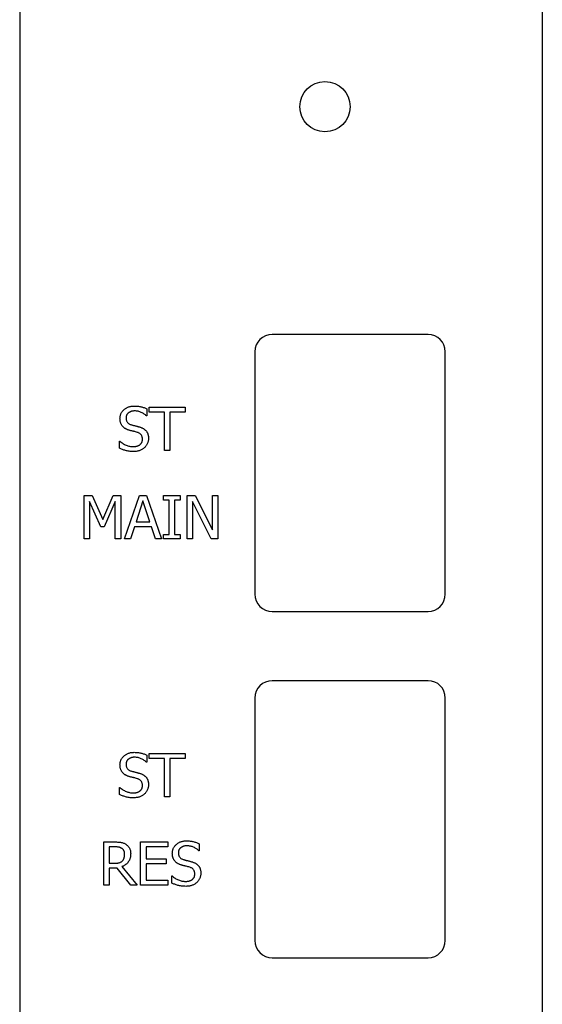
# Model space of a CAD drawing. Header units: millimetres. Extents: x -18 to 13, y -393 to -131.
# Tile 2 of 6: x -18 to 13, y -319 to -262. Entities that reach past the tile are written whole.
import ezdxf

# ---------------------------------------------------------------- set-up
doc = ezdxf.new("R2010")
doc.units = ezdxf.units.MM

msp = doc.modelspace()

# ---------------------------------------------------------------- linework, layer by layer
at = {"color": 7, "linetype": 'Continuous', "lineweight": 25}
for p, q in [((-17.508, -131.025), (-17.508, -393.075)), ((12.672, -146.875), (12.672, -377.225)), ((6.072, -280.225), (-2.928, -280.225)), ((-3.928, -281.225), (-3.928, -295.225)), ((7.072, -295.225), (7.072, -281.225)), ((-10.165, -284.526), (-10.165, -284.931)), ((-10.038, -284.425), (-7.95, -284.425)), ((-10.038, -284.71), (-10.038, -284.425)), ((-9.152, -284.71), (-10.038, -284.71)), ((-9.152, -286.925), (-9.152, -284.71)), ((-7.95, -284.71), (-8.836, -284.71)), ((-8.836, -284.71), (-8.836, -286.925)), ((-7.95, -284.425), (-7.95, -284.71)), ((-10.165, -284.931), (-10.189, -284.931)), ((-11.747, -286.387), (-11.724, -286.387)), ((-11.747, -286.796), (-11.747, -286.387)), ((-8.836, -286.925), (-9.152, -286.925)), ((-13.788, -289.539), (-13.331, -289.539)), ((-13.788, -292.039), (-13.788, -289.539)), ((-13.472, -289.883), (-13.472, -292.039)), ((-12.831, -291.343), (-13.472, -289.883)), ((-13.331, -289.539), (-12.711, -290.925)), ((-12.711, -290.925), (-12.113, -289.539)), ((-11.985, -289.883), (-12.631, -291.343)), ((-12.113, -289.539), (-11.668, -289.539)), ((-11.985, -292.039), (-11.985, -289.883)), ((-11.668, -289.539), (-11.668, -292.039)), ((-11.447, -292.039), (-10.594, -289.539)), ((-10.387, -289.841), (-10.79, -291.058)), ((-10.594, -289.539), (-10.179, -289.539)), ((-9.983, -291.058), (-10.387, -289.841)), ((-10.179, -289.539), (-9.326, -292.039)), ((-9.2, -289.539), (-8.25, -289.539)), ((-9.2, -289.792), (-9.2, -289.539)), ((-8.883, -289.792), (-9.2, -289.792)), ((-8.883, -291.786), (-8.883, -289.792)), ((-8.567, -289.792), (-8.567, -291.786)), ((-8.25, -289.792), (-8.567, -289.792)), ((-8.25, -289.539), (-8.25, -289.792)), ((-7.839, -289.539), (-7.365, -289.539)), ((-7.839, -292.039), (-7.839, -289.539)), ((-7.523, -289.883), (-7.523, -292.039)), ((-6.444, -292.039), (-7.523, -289.883)), ((-7.365, -289.539), (-6.383, -291.518)), ((-6.383, -291.518), (-6.383, -289.539)), ((-6.383, -289.539), (-6.067, -289.539)), ((-6.067, -289.539), (-6.067, -292.039)), ((-10.79, -291.058), (-9.983, -291.058)), ((-12.631, -291.343), (-12.831, -291.343)), ((-10.884, -291.343), (-11.112, -292.039)), ((-9.89, -291.343), (-10.884, -291.343)), ((-9.661, -292.039), (-9.89, -291.343)), ((-13.472, -292.039), (-13.788, -292.039)), ((-11.668, -292.039), (-11.985, -292.039)), ((-11.112, -292.039), (-11.447, -292.039)), ((-9.326, -292.039), (-9.661, -292.039)), ((-9.2, -291.786), (-8.883, -291.786)), ((-9.2, -292.039), (-9.2, -291.786)), ((-8.25, -292.039), (-9.2, -292.039)), ((-8.567, -291.786), (-8.25, -291.786)), ((-8.25, -291.786), (-8.25, -292.039)), ((-7.523, -292.039), (-7.839, -292.039)), ((-6.067, -292.039), (-6.444, -292.039)), ((-2.928, -296.225), (6.072, -296.225)), ((6.072, -300.225), (-2.928, -300.225)), ((-3.928, -301.225), (-3.928, -315.225)), ((7.072, -315.225), (7.072, -301.225)), ((-10.165, -304.526), (-10.165, -304.931)), ((-10.038, -304.425), (-7.95, -304.425)), ((-10.038, -304.71), (-10.038, -304.425)), ((-9.152, -304.71), (-10.038, -304.71)), ((-9.152, -306.925), (-9.152, -304.71)), ((-7.95, -304.71), (-8.836, -304.71)), ((-8.836, -304.71), (-8.836, -306.925)), ((-7.95, -304.425), (-7.95, -304.71)), ((-10.165, -304.931), (-10.189, -304.931)), ((-11.747, -306.387), (-11.724, -306.387)), ((-11.747, -306.796), (-11.747, -306.387)), ((-8.836, -306.925), (-9.152, -306.925)), ((-12.649, -309.539), (-12.01, -309.539)), ((-12.649, -312.039), (-12.649, -309.539)), ((-12.333, -309.824), (-12.333, -310.773)), ((-12.003, -309.824), (-12.333, -309.824)), ((-10.529, -309.539), (-8.947, -309.539)), ((-10.529, -312.039), (-10.529, -309.539)), ((-10.212, -309.824), (-10.212, -310.52)), ((-8.947, -309.824), (-10.212, -309.824)), ((-8.947, -309.539), (-8.947, -309.824)), ((-7.143, -309.64), (-7.143, -310.045)), ((-7.143, -310.045), (-7.167, -310.045)), ((-12.333, -310.773), (-12.04, -310.773)), ((-11.606, -310.964), (-10.719, -312.039)), ((-10.212, -310.52), (-9.042, -310.52)), ((-10.212, -310.805), (-10.212, -311.754)), ((-9.042, -310.805), (-10.212, -310.805)), ((-9.042, -310.52), (-9.042, -310.805)), ((-12.333, -311.058), (-12.333, -312.039)), ((-11.88, -311.058), (-12.333, -311.058)), ((-11.092, -312.039), (-11.88, -311.058)), ((-8.725, -311.501), (-8.702, -311.501)), ((-8.725, -311.91), (-8.725, -311.501)), ((-12.333, -312.039), (-12.649, -312.039)), ((-10.719, -312.039), (-11.092, -312.039)), ((-8.947, -312.039), (-10.529, -312.039)), ((-10.212, -311.754), (-8.947, -311.754)), ((-8.947, -311.754), (-8.947, -312.039)), ((-2.928, -316.225), (6.072, -316.225))]:
    msp.add_line(p, q, dxfattribs=at)
msp.add_circle((0.122, -267.075), 1.45, dxfattribs=at)
for centre, start, end in [((-2.928, -281.225), 90, 180), ((6.072, -281.225), 360, 90), ((-2.928, -295.225), 180, 270), ((6.072, -295.225), 270, 360), ((-2.928, -301.225), 90, 180), ((6.072, -301.225), 0, 90), ((-2.928, -315.225), 180, 270), ((6.072, -315.225), 270, 0)]:
    msp.add_arc(centre, 1, start, end, dxfattribs=at)
for points, knots in [([(-11.716, -285.087), (-11.715, -285.062), (-11.714, -285.012), (-11.703, -284.939), (-11.684, -284.87), (-11.659, -284.803), (-11.626, -284.74), (-11.586, -284.679), (-11.538, -284.622), (-11.484, -284.569), (-11.425, -284.52), (-11.361, -284.478), (-11.293, -284.441), (-11.22, -284.412), (-11.144, -284.389), (-11.064, -284.373), (-10.98, -284.364), (-10.922, -284.362), (-10.893, -284.362)], [0, 0, 0, 0, 0.061771, 0.121318, 0.18011, 0.237558, 0.29564, 0.354365, 0.414525, 0.47698, 0.540033, 0.602338, 0.664946, 0.728455, 0.79289, 0.859567, 0.928156, 1, 1, 1, 1]), ([(-10.866, -284.647), (-10.884, -284.647), (-10.92, -284.647), (-10.972, -284.653), (-11.022, -284.661), (-11.069, -284.674), (-11.113, -284.689), (-11.155, -284.707), (-11.193, -284.731), (-11.229, -284.756), (-11.262, -284.785), (-11.29, -284.816), (-11.314, -284.849), (-11.334, -284.885), (-11.349, -284.922), (-11.36, -284.962), (-11.367, -285.004), (-11.367, -285.033), (-11.368, -285.048)], [0, 0, 0, 0, 0.076091, 0.149118, 0.218627, 0.28528, 0.349862, 0.413039, 0.475092, 0.53651, 0.596719, 0.654937, 0.711416, 0.766926, 0.823171, 0.880027, 0.938951, 1, 1, 1, 1]), ([(-10.893, -284.362), (-10.859, -284.362), (-10.792, -284.363), (-10.694, -284.372), (-10.598, -284.384), (-10.505, -284.403), (-10.415, -284.427), (-10.328, -284.455), (-10.245, -284.487), (-10.191, -284.513), (-10.165, -284.526)], [0, 0, 0, 0, 0.134671, 0.265837, 0.394382, 0.520345, 0.643958, 0.764205, 0.883356, 1, 1, 1, 1]), ([(-10.189, -284.931), (-10.209, -284.912), (-10.251, -284.874), (-10.322, -284.823), (-10.4, -284.774), (-10.486, -284.73), (-10.576, -284.693), (-10.671, -284.666), (-10.767, -284.65), (-10.833, -284.648), (-10.866, -284.647)], [0, 0, 0, 0, 0.110445, 0.22627, 0.348618, 0.478115, 0.609478, 0.73946, 0.868847, 1, 1, 1, 1]), ([(-11.556, -285.545), (-11.569, -285.531), (-11.593, -285.502), (-11.624, -285.454), (-11.652, -285.403), (-11.675, -285.348), (-11.693, -285.289), (-11.706, -285.225), (-11.714, -285.158), (-11.715, -285.111), (-11.716, -285.087)], [0, 0, 0, 0, 0.113308, 0.228286, 0.344647, 0.464385, 0.588573, 0.717962, 0.855416, 1, 1, 1, 1]), ([(-11.368, -285.048), (-11.367, -285.074), (-11.365, -285.123), (-11.35, -285.193), (-11.325, -285.255), (-11.289, -285.308), (-11.244, -285.353), (-11.19, -285.393), (-11.127, -285.424), (-11.081, -285.44), (-11.057, -285.448)], [0, 0, 0, 0, 0.140488, 0.268287, 0.387955, 0.501368, 0.616394, 0.735396, 0.862405, 1, 1, 1, 1]), ([(-11.057, -285.448), (-11.039, -285.452), (-11.001, -285.463), (-10.94, -285.479), (-10.874, -285.496), (-10.804, -285.513), (-10.734, -285.53), (-10.669, -285.548), (-10.61, -285.564), (-10.574, -285.575), (-10.556, -285.581)], [0, 0, 0, 0, 0.108771, 0.22934, 0.361225, 0.504678, 0.647206, 0.776562, 0.89437, 1, 1, 1, 1]), ([(-11.152, -285.769), (-11.173, -285.764), (-11.214, -285.752), (-11.272, -285.732), (-11.327, -285.708), (-11.379, -285.683), (-11.428, -285.655), (-11.474, -285.623), (-11.517, -285.586), (-11.543, -285.559), (-11.556, -285.545)], [0, 0, 0, 0, 0.13751, 0.269281, 0.396432, 0.518616, 0.639117, 0.75794, 0.878418, 1, 1, 1, 1]), ([(-10.71, -285.885), (-10.746, -285.875), (-10.815, -285.854), (-10.901, -285.832), (-10.969, -285.817), (-11.025, -285.803), (-11.087, -285.787), (-11.13, -285.775), (-11.152, -285.769)], [0, 0, 0, 0, 0.246565, 0.468839, 0.581163, 0.707125, 0.846735, 1, 1, 1, 1]), ([(-10.418, -286.276), (-10.419, -286.252), (-10.421, -286.205), (-10.433, -286.139), (-10.455, -286.079), (-10.486, -286.026), (-10.527, -285.98), (-10.579, -285.942), (-10.641, -285.908), (-10.686, -285.893), (-10.71, -285.885)], [0, 0, 0, 0, 0.137137, 0.263326, 0.381466, 0.49421, 0.607651, 0.727959, 0.857119, 1, 1, 1, 1]), ([(-10.556, -285.581), (-10.536, -285.587), (-10.496, -285.601), (-10.439, -285.625), (-10.386, -285.651), (-10.338, -285.68), (-10.294, -285.712), (-10.253, -285.746), (-10.217, -285.782), (-10.186, -285.822), (-10.159, -285.864), (-10.135, -285.908), (-10.115, -285.954), (-10.099, -286.003), (-10.085, -286.054), (-10.077, -286.107), (-10.071, -286.163), (-10.07, -286.201), (-10.07, -286.22)], [0, 0, 0, 0, 0.073994, 0.144759, 0.212821, 0.277001, 0.339252, 0.399677, 0.458308, 0.515689, 0.572705, 0.630128, 0.687845, 0.747105, 0.807431, 0.869047, 0.93352, 1, 1, 1, 1]), ([(-11.724, -286.387), (-11.697, -286.411), (-11.642, -286.46), (-11.553, -286.522), (-11.458, -286.577), (-11.36, -286.621), (-11.26, -286.658), (-11.16, -286.684), (-11.062, -286.701), (-10.997, -286.703), (-10.965, -286.703)], [0, 0, 0, 0, 0.130152, 0.259729, 0.388573, 0.518598, 0.646796, 0.768348, 0.886324, 1, 1, 1, 1]), ([(-10.965, -286.703), (-10.943, -286.703), (-10.901, -286.702), (-10.84, -286.697), (-10.782, -286.688), (-10.729, -286.675), (-10.679, -286.659), (-10.634, -286.638), (-10.593, -286.615), (-10.556, -286.587), (-10.524, -286.556), (-10.496, -286.523), (-10.471, -286.488), (-10.452, -286.45), (-10.436, -286.41), (-10.427, -286.367), (-10.419, -286.323), (-10.418, -286.292), (-10.418, -286.276)], [0, 0, 0, 0, 0.08324, 0.161706, 0.235698, 0.305105, 0.37168, 0.434018, 0.494453, 0.552947, 0.610024, 0.664582, 0.718958, 0.772801, 0.827468, 0.882656, 0.940067, 1, 1, 1, 1]), ([(-10.07, -286.22), (-10.071, -286.245), (-10.072, -286.295), (-10.084, -286.368), (-10.102, -286.442), (-10.128, -286.514), (-10.159, -286.583), (-10.198, -286.647), (-10.242, -286.707), (-10.276, -286.741), (-10.294, -286.758)], [0, 0, 0, 0, 0.124175, 0.248031, 0.374184, 0.502346, 0.630736, 0.756104, 0.878325, 1, 1, 1, 1]), ([(-10.938, -286.988), (-10.981, -286.988), (-11.064, -286.987), (-11.183, -286.976), (-11.292, -286.959), (-11.392, -286.934), (-11.486, -286.904), (-11.576, -286.872), (-11.663, -286.837), (-11.719, -286.81), (-11.747, -286.796)], [0, 0, 0, 0, 0.153676, 0.296062, 0.427179, 0.548378, 0.663792, 0.77774, 0.889664, 1, 1, 1, 1]), ([(-10.294, -286.758), (-10.314, -286.776), (-10.354, -286.812), (-10.42, -286.857), (-10.489, -286.897), (-10.563, -286.93), (-10.644, -286.957), (-10.734, -286.975), (-10.833, -286.986), (-10.902, -286.987), (-10.938, -286.988)], [0, 0, 0, 0, 0.114874, 0.228752, 0.341687, 0.455798, 0.575156, 0.704701, 0.846386, 1, 1, 1, 1]), ([(-11.716, -305.087), (-11.715, -305.062), (-11.714, -305.012), (-11.703, -304.939), (-11.684, -304.87), (-11.659, -304.803), (-11.626, -304.74), (-11.586, -304.679), (-11.538, -304.622), (-11.484, -304.569), (-11.425, -304.52), (-11.361, -304.478), (-11.293, -304.441), (-11.22, -304.412), (-11.144, -304.389), (-11.064, -304.373), (-10.98, -304.364), (-10.922, -304.362), (-10.893, -304.362)], [0, 0, 0, 0, 0.061771, 0.121318, 0.18011, 0.237558, 0.29564, 0.354365, 0.414525, 0.47698, 0.540033, 0.602338, 0.664946, 0.728455, 0.79289, 0.859567, 0.928156, 1, 1, 1, 1]), ([(-10.866, -304.647), (-10.884, -304.647), (-10.92, -304.647), (-10.972, -304.653), (-11.022, -304.661), (-11.069, -304.674), (-11.113, -304.689), (-11.155, -304.707), (-11.193, -304.731), (-11.229, -304.756), (-11.262, -304.785), (-11.29, -304.816), (-11.314, -304.849), (-11.334, -304.885), (-11.349, -304.922), (-11.36, -304.962), (-11.367, -305.004), (-11.367, -305.033), (-11.368, -305.048)], [0, 0, 0, 0, 0.076091, 0.149118, 0.218627, 0.28528, 0.349862, 0.413039, 0.475092, 0.53651, 0.596719, 0.654937, 0.711416, 0.766926, 0.823171, 0.880027, 0.938951, 1, 1, 1, 1]), ([(-10.893, -304.362), (-10.859, -304.362), (-10.792, -304.363), (-10.694, -304.372), (-10.598, -304.384), (-10.505, -304.403), (-10.415, -304.427), (-10.328, -304.455), (-10.245, -304.487), (-10.191, -304.513), (-10.165, -304.526)], [0, 0, 0, 0, 0.134671, 0.265837, 0.394382, 0.520345, 0.643958, 0.764205, 0.883356, 1, 1, 1, 1]), ([(-10.189, -304.931), (-10.209, -304.912), (-10.251, -304.874), (-10.322, -304.823), (-10.4, -304.774), (-10.486, -304.73), (-10.576, -304.693), (-10.671, -304.666), (-10.767, -304.65), (-10.833, -304.648), (-10.866, -304.647)], [0, 0, 0, 0, 0.110445, 0.22627, 0.348618, 0.478115, 0.609478, 0.73946, 0.868847, 1, 1, 1, 1]), ([(-11.556, -305.545), (-11.569, -305.531), (-11.593, -305.502), (-11.624, -305.454), (-11.652, -305.403), (-11.675, -305.348), (-11.693, -305.289), (-11.706, -305.225), (-11.714, -305.158), (-11.715, -305.111), (-11.716, -305.087)], [0, 0, 0, 0, 0.113308, 0.228286, 0.344647, 0.464385, 0.588573, 0.717962, 0.855416, 1, 1, 1, 1]), ([(-11.368, -305.048), (-11.367, -305.074), (-11.365, -305.123), (-11.35, -305.193), (-11.325, -305.255), (-11.289, -305.308), (-11.244, -305.353), (-11.19, -305.393), (-11.127, -305.424), (-11.081, -305.44), (-11.057, -305.448)], [0, 0, 0, 0, 0.140488, 0.268287, 0.387955, 0.501368, 0.616394, 0.735396, 0.862405, 1, 1, 1, 1]), ([(-11.152, -305.769), (-11.173, -305.764), (-11.214, -305.752), (-11.272, -305.732), (-11.327, -305.708), (-11.379, -305.683), (-11.428, -305.655), (-11.474, -305.623), (-11.517, -305.586), (-11.543, -305.559), (-11.556, -305.545)], [0, 0, 0, 0, 0.13751, 0.269281, 0.396432, 0.518616, 0.639117, 0.75794, 0.878418, 1, 1, 1, 1]), ([(-10.71, -305.885), (-10.746, -305.875), (-10.815, -305.854), (-10.901, -305.832), (-10.969, -305.817), (-11.025, -305.803), (-11.087, -305.787), (-11.13, -305.775), (-11.152, -305.769)], [0, 0, 0, 0, 0.246565, 0.468839, 0.581163, 0.707125, 0.846735, 1, 1, 1, 1]), ([(-11.057, -305.448), (-11.039, -305.452), (-11.001, -305.463), (-10.94, -305.479), (-10.874, -305.496), (-10.804, -305.513), (-10.734, -305.53), (-10.669, -305.548), (-10.61, -305.564), (-10.574, -305.575), (-10.556, -305.581)], [0, 0, 0, 0, 0.108771, 0.22934, 0.361225, 0.504678, 0.647206, 0.776562, 0.89437, 1, 1, 1, 1]), ([(-10.418, -306.276), (-10.419, -306.252), (-10.421, -306.205), (-10.433, -306.139), (-10.455, -306.079), (-10.486, -306.026), (-10.527, -305.98), (-10.579, -305.942), (-10.641, -305.908), (-10.686, -305.893), (-10.71, -305.885)], [0, 0, 0, 0, 0.137137, 0.263326, 0.381466, 0.49421, 0.607651, 0.727959, 0.857119, 1, 1, 1, 1]), ([(-10.556, -305.581), (-10.536, -305.587), (-10.496, -305.601), (-10.439, -305.625), (-10.386, -305.651), (-10.338, -305.68), (-10.294, -305.712), (-10.253, -305.746), (-10.217, -305.782), (-10.186, -305.822), (-10.159, -305.864), (-10.135, -305.908), (-10.115, -305.954), (-10.099, -306.003), (-10.085, -306.054), (-10.077, -306.107), (-10.071, -306.163), (-10.07, -306.201), (-10.07, -306.22)], [0, 0, 0, 0, 0.073994, 0.144759, 0.212821, 0.277001, 0.339252, 0.399677, 0.458308, 0.515689, 0.572705, 0.630128, 0.687845, 0.747105, 0.807431, 0.869047, 0.93352, 1, 1, 1, 1]), ([(-11.724, -306.387), (-11.697, -306.411), (-11.642, -306.46), (-11.553, -306.522), (-11.458, -306.577), (-11.36, -306.621), (-11.26, -306.658), (-11.16, -306.684), (-11.062, -306.701), (-10.997, -306.703), (-10.965, -306.703)], [0, 0, 0, 0, 0.130152, 0.259729, 0.388573, 0.518598, 0.646796, 0.768348, 0.886324, 1, 1, 1, 1]), ([(-10.965, -306.703), (-10.943, -306.703), (-10.901, -306.702), (-10.84, -306.697), (-10.782, -306.688), (-10.729, -306.675), (-10.679, -306.659), (-10.634, -306.638), (-10.593, -306.615), (-10.556, -306.587), (-10.524, -306.556), (-10.496, -306.523), (-10.471, -306.488), (-10.452, -306.45), (-10.436, -306.41), (-10.427, -306.367), (-10.419, -306.323), (-10.418, -306.292), (-10.418, -306.276)], [0, 0, 0, 0, 0.08324, 0.161706, 0.235698, 0.305105, 0.37168, 0.434018, 0.494453, 0.552947, 0.610024, 0.664582, 0.718958, 0.772801, 0.827468, 0.882656, 0.940067, 1, 1, 1, 1]), ([(-10.07, -306.22), (-10.071, -306.245), (-10.072, -306.295), (-10.084, -306.368), (-10.102, -306.442), (-10.128, -306.514), (-10.159, -306.583), (-10.198, -306.647), (-10.242, -306.707), (-10.276, -306.741), (-10.294, -306.758)], [0, 0, 0, 0, 0.124175, 0.248031, 0.374184, 0.502346, 0.630736, 0.756104, 0.878325, 1, 1, 1, 1]), ([(-10.938, -306.988), (-10.981, -306.988), (-11.064, -306.987), (-11.183, -306.976), (-11.292, -306.959), (-11.392, -306.934), (-11.486, -306.904), (-11.576, -306.872), (-11.663, -306.837), (-11.719, -306.81), (-11.747, -306.796)], [0, 0, 0, 0, 0.153676, 0.296062, 0.427179, 0.548378, 0.663792, 0.77774, 0.889664, 1, 1, 1, 1]), ([(-10.294, -306.758), (-10.314, -306.776), (-10.354, -306.812), (-10.42, -306.857), (-10.489, -306.897), (-10.563, -306.93), (-10.644, -306.957), (-10.734, -306.975), (-10.833, -306.986), (-10.902, -306.987), (-10.938, -306.988)], [0, 0, 0, 0, 0.114874, 0.228752, 0.341687, 0.455798, 0.575156, 0.704701, 0.846386, 1, 1, 1, 1]), ([(-12.01, -309.539), (-11.976, -309.539), (-11.911, -309.54), (-11.817, -309.544), (-11.732, -309.551), (-11.654, -309.561), (-11.582, -309.577), (-11.512, -309.601), (-11.444, -309.632), (-11.401, -309.659), (-11.38, -309.673)], [0, 0, 0, 0, 0.156253, 0.299065, 0.429377, 0.546687, 0.658024, 0.769729, 0.882856, 1, 1, 1, 1]), ([(-11.605, -309.91), (-11.617, -309.902), (-11.641, -309.887), (-11.681, -309.869), (-11.724, -309.853), (-11.77, -309.842), (-11.821, -309.834), (-11.877, -309.828), (-11.938, -309.824), (-11.981, -309.824), (-12.003, -309.824)], [0, 0, 0, 0, 0.102882, 0.208213, 0.317457, 0.430782, 0.553176, 0.688971, 0.837461, 1, 1, 1, 1]), ([(-11.447, -310.245), (-11.447, -310.227), (-11.448, -310.192), (-11.456, -310.141), (-11.467, -310.094), (-11.484, -310.049), (-11.506, -310.008), (-11.534, -309.972), (-11.566, -309.937), (-11.592, -309.919), (-11.605, -309.91)], [0, 0, 0, 0, 0.138323, 0.270224, 0.395586, 0.518674, 0.637733, 0.756462, 0.875892, 1, 1, 1, 1]), ([(-11.38, -309.673), (-11.359, -309.688), (-11.317, -309.716), (-11.263, -309.769), (-11.214, -309.827), (-11.172, -309.891), (-11.139, -309.963), (-11.115, -310.043), (-11.101, -310.13), (-11.099, -310.192), (-11.099, -310.223)], [0, 0, 0, 0, 0.11866, 0.234396, 0.351079, 0.468355, 0.589781, 0.71676, 0.853011, 1, 1, 1, 1]), ([(-8.693, -310.201), (-8.693, -310.176), (-8.692, -310.126), (-8.68, -310.053), (-8.662, -309.984), (-8.637, -309.917), (-8.604, -309.853), (-8.563, -309.793), (-8.516, -309.736), (-8.462, -309.683), (-8.403, -309.634), (-8.338, -309.592), (-8.27, -309.555), (-8.198, -309.526), (-8.122, -309.503), (-8.042, -309.487), (-7.957, -309.478), (-7.9, -309.476), (-7.871, -309.476)], [0, 0, 0, 0, 0.061771, 0.121318, 0.18011, 0.237558, 0.29564, 0.354365, 0.414525, 0.47698, 0.540033, 0.602338, 0.664946, 0.728455, 0.79289, 0.859567, 0.928156, 1, 1, 1, 1]), ([(-7.843, -309.76), (-7.862, -309.761), (-7.898, -309.761), (-7.95, -309.767), (-8, -309.775), (-8.046, -309.788), (-8.091, -309.803), (-8.132, -309.821), (-8.171, -309.844), (-8.207, -309.87), (-8.24, -309.898), (-8.268, -309.93), (-8.292, -309.963), (-8.311, -309.999), (-8.327, -310.036), (-8.338, -310.076), (-8.344, -310.118), (-8.345, -310.147), (-8.345, -310.162)], [0, 0, 0, 0, 0.076091, 0.149118, 0.218627, 0.28528, 0.349862, 0.413039, 0.475092, 0.53651, 0.596719, 0.654937, 0.711416, 0.766926, 0.823171, 0.880027, 0.938951, 1, 1, 1, 1]), ([(-7.871, -309.476), (-7.837, -309.476), (-7.77, -309.477), (-7.671, -309.486), (-7.575, -309.498), (-7.482, -309.517), (-7.393, -309.541), (-7.306, -309.569), (-7.223, -309.601), (-7.169, -309.627), (-7.143, -309.64)], [0, 0, 0, 0, 0.134671, 0.265837, 0.394382, 0.520345, 0.643958, 0.764205, 0.883356, 1, 1, 1, 1]), ([(-7.167, -310.045), (-7.187, -310.026), (-7.229, -309.988), (-7.3, -309.937), (-7.378, -309.888), (-7.464, -309.844), (-7.554, -309.807), (-7.649, -309.78), (-7.745, -309.764), (-7.811, -309.762), (-7.843, -309.76)], [0, 0, 0, 0, 0.110445, 0.22627, 0.348618, 0.478115, 0.609478, 0.73946, 0.868847, 1, 1, 1, 1]), ([(-11.099, -310.223), (-11.099, -310.246), (-11.099, -310.29), (-11.106, -310.356), (-11.117, -310.418), (-11.131, -310.478), (-11.151, -310.535), (-11.174, -310.589), (-11.202, -310.64), (-11.234, -310.688), (-11.27, -310.733), (-11.309, -310.775), (-11.351, -310.814), (-11.396, -310.85), (-11.444, -310.884), (-11.495, -310.914), (-11.549, -310.941), (-11.587, -310.956), (-11.606, -310.964)], [0, 0, 0, 0, 0.070991, 0.138683, 0.204453, 0.268556, 0.330511, 0.391549, 0.451834, 0.511875, 0.571544, 0.630865, 0.690535, 0.750524, 0.811144, 0.872699, 0.935249, 1, 1, 1, 1]), ([(-11.588, -310.643), (-11.576, -310.631), (-11.553, -310.607), (-11.524, -310.566), (-11.5, -310.521), (-11.48, -310.474), (-11.465, -310.422), (-11.454, -310.367), (-11.448, -310.307), (-11.447, -310.266), (-11.447, -310.245)], [0, 0, 0, 0, 0.115847, 0.230679, 0.346168, 0.464389, 0.586337, 0.716085, 0.853291, 1, 1, 1, 1]), ([(-8.534, -310.659), (-8.546, -310.645), (-8.571, -310.616), (-8.602, -310.568), (-8.63, -310.517), (-8.653, -310.462), (-8.671, -310.403), (-8.684, -310.339), (-8.692, -310.272), (-8.693, -310.225), (-8.693, -310.201)], [0, 0, 0, 0, 0.113308, 0.228286, 0.344647, 0.464385, 0.588573, 0.717962, 0.855416, 1, 1, 1, 1]), ([(-8.345, -310.162), (-8.344, -310.188), (-8.343, -310.237), (-8.328, -310.307), (-8.303, -310.369), (-8.267, -310.422), (-8.222, -310.467), (-8.168, -310.506), (-8.105, -310.538), (-8.059, -310.553), (-8.035, -310.561)], [0, 0, 0, 0, 0.140488, 0.268287, 0.387955, 0.501368, 0.616394, 0.735396, 0.862405, 1, 1, 1, 1]), ([(-12.04, -310.773), (-12.017, -310.773), (-11.971, -310.772), (-11.905, -310.767), (-11.843, -310.759), (-11.784, -310.749), (-11.728, -310.734), (-11.677, -310.711), (-11.629, -310.681), (-11.602, -310.656), (-11.588, -310.643)], [0, 0, 0, 0, 0.144393, 0.280946, 0.412, 0.535901, 0.654174, 0.769667, 0.883842, 1, 1, 1, 1]), ([(-8.13, -310.883), (-8.151, -310.877), (-8.191, -310.866), (-8.25, -310.846), (-8.305, -310.822), (-8.357, -310.797), (-8.406, -310.769), (-8.452, -310.736), (-8.495, -310.7), (-8.521, -310.673), (-8.534, -310.659)], [0, 0, 0, 0, 0.13751, 0.269281, 0.396432, 0.518616, 0.639117, 0.75794, 0.878418, 1, 1, 1, 1]), ([(-7.688, -310.999), (-7.724, -310.988), (-7.793, -310.968), (-7.879, -310.946), (-7.947, -310.93), (-8.003, -310.917), (-8.065, -310.901), (-8.108, -310.889), (-8.13, -310.883)], [0, 0, 0, 0, 0.246565, 0.468839, 0.581163, 0.707125, 0.846735, 1, 1, 1, 1]), ([(-8.035, -310.561), (-8.017, -310.566), (-7.978, -310.577), (-7.918, -310.593), (-7.852, -310.61), (-7.782, -310.627), (-7.712, -310.644), (-7.647, -310.662), (-7.588, -310.678), (-7.551, -310.689), (-7.534, -310.694)], [0, 0, 0, 0, 0.108771, 0.22934, 0.361225, 0.504678, 0.647206, 0.776562, 0.89437, 1, 1, 1, 1]), ([(-7.396, -311.39), (-7.397, -311.366), (-7.398, -311.319), (-7.411, -311.253), (-7.433, -311.193), (-7.464, -311.14), (-7.505, -311.094), (-7.557, -311.056), (-7.618, -311.022), (-7.664, -311.007), (-7.688, -310.999)], [0, 0, 0, 0, 0.137137, 0.263326, 0.381466, 0.49421, 0.607651, 0.727959, 0.857119, 1, 1, 1, 1]), ([(-7.534, -310.694), (-7.514, -310.701), (-7.474, -310.715), (-7.417, -310.738), (-7.364, -310.765), (-7.315, -310.794), (-7.271, -310.826), (-7.231, -310.86), (-7.195, -310.896), (-7.164, -310.936), (-7.137, -310.978), (-7.113, -311.022), (-7.092, -311.068), (-7.076, -311.117), (-7.063, -311.168), (-7.055, -311.221), (-7.049, -311.277), (-7.048, -311.315), (-7.048, -311.334)], [0, 0, 0, 0, 0.073994, 0.144759, 0.212821, 0.277001, 0.339252, 0.399677, 0.458308, 0.515689, 0.572705, 0.630128, 0.687845, 0.747105, 0.807431, 0.869047, 0.93352, 1, 1, 1, 1]), ([(-8.702, -311.501), (-8.675, -311.525), (-8.62, -311.574), (-8.531, -311.636), (-8.436, -311.691), (-8.337, -311.735), (-8.237, -311.772), (-8.137, -311.798), (-8.04, -311.815), (-7.975, -311.816), (-7.943, -311.817)], [0, 0, 0, 0, 0.130152, 0.259729, 0.388573, 0.518598, 0.646796, 0.768348, 0.886324, 1, 1, 1, 1]), ([(-7.943, -311.817), (-7.921, -311.817), (-7.879, -311.816), (-7.817, -311.811), (-7.76, -311.802), (-7.707, -311.789), (-7.657, -311.773), (-7.612, -311.752), (-7.571, -311.729), (-7.534, -311.7), (-7.502, -311.67), (-7.474, -311.637), (-7.449, -311.602), (-7.43, -311.564), (-7.414, -311.524), (-7.404, -311.481), (-7.397, -311.437), (-7.396, -311.406), (-7.396, -311.39)], [0, 0, 0, 0, 0.08324, 0.161706, 0.235698, 0.305105, 0.37168, 0.434018, 0.494453, 0.552947, 0.610024, 0.664582, 0.718958, 0.772801, 0.827468, 0.882656, 0.940067, 1, 1, 1, 1]), ([(-7.048, -311.334), (-7.048, -311.359), (-7.05, -311.409), (-7.062, -311.482), (-7.08, -311.556), (-7.106, -311.627), (-7.137, -311.697), (-7.176, -311.761), (-7.22, -311.82), (-7.254, -311.855), (-7.271, -311.872)], [0, 0, 0, 0, 0.124175, 0.248031, 0.374184, 0.502346, 0.630736, 0.756104, 0.878325, 1, 1, 1, 1]), ([(-7.916, -312.102), (-7.959, -312.102), (-8.042, -312.1), (-8.161, -312.09), (-8.27, -312.073), (-8.37, -312.048), (-8.464, -312.018), (-8.554, -311.986), (-8.641, -311.95), (-8.697, -311.924), (-8.725, -311.91)], [0, 0, 0, 0, 0.153676, 0.296062, 0.427179, 0.548378, 0.663792, 0.77774, 0.889664, 1, 1, 1, 1]), ([(-7.271, -311.872), (-7.291, -311.89), (-7.331, -311.926), (-7.398, -311.971), (-7.467, -312.011), (-7.541, -312.044), (-7.622, -312.071), (-7.712, -312.089), (-7.811, -312.1), (-7.88, -312.101), (-7.916, -312.102)], [0, 0, 0, 0, 0.114874, 0.228752, 0.341687, 0.455798, 0.575156, 0.704701, 0.846386, 1, 1, 1, 1])]:
    msp.add_open_spline(points, degree=3, knots=knots, dxfattribs=at)

doc.saveas('drawing.dxf')
